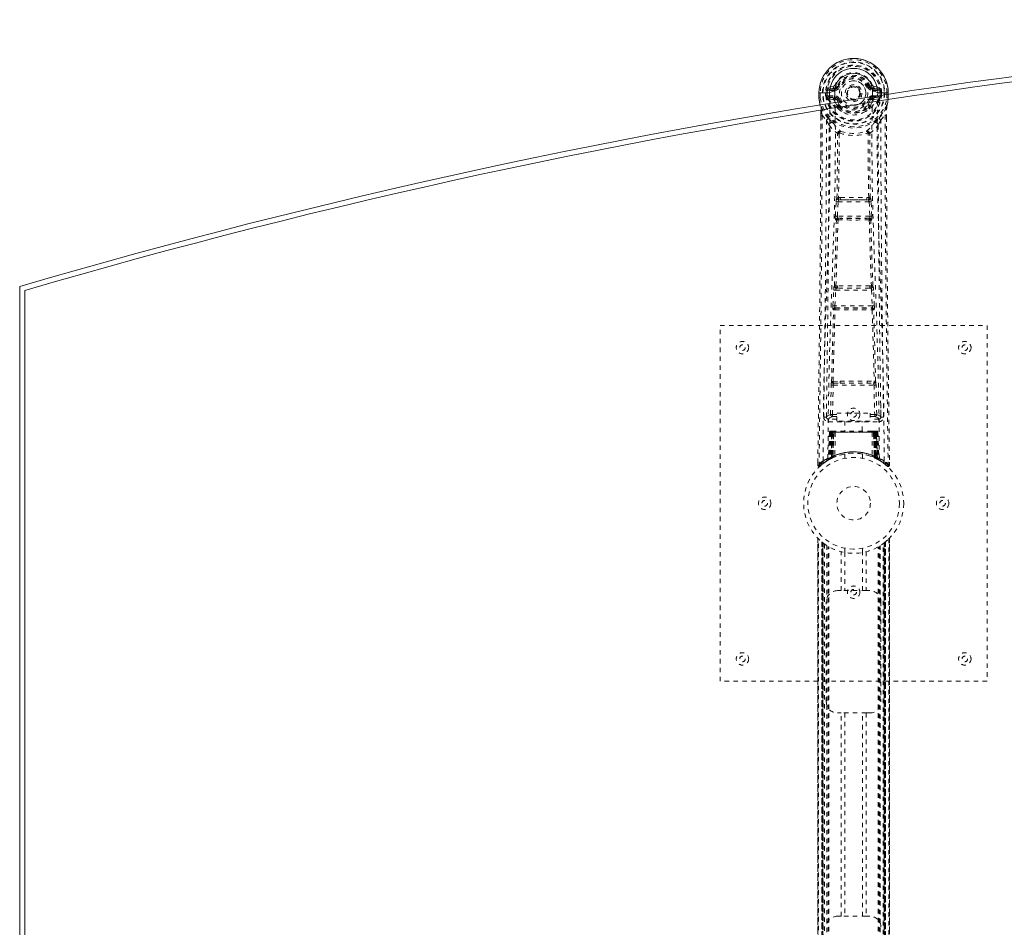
# Model space of a CAD drawing. Header units: inches. Extents: x 1.9 to 85.4, y 23 to 58.7.
# Tile 2 of 4: x 1.9 to 24.1, y 38.3 to 58.7. Entities that reach past the tile are written whole.
import ezdxf

# ---------------------------------------------------------------- set-up
doc = ezdxf.new("R2010")
doc.units = ezdxf.units.IN
doc.header["$MEASUREMENT"] = 0
doc.linetypes.add('SLD-Dashed', pattern=[0.075, 0.05, -0.025])
doc.linetypes.add('SLD-Solid', pattern=[0])

msp = doc.modelspace()

# ---------------------------------------------------------------- linework, layer by layer
at = {"color": 7, "linetype": 'SLD-Dashed', "lineweight": 0}
for p, q in [((20.229, 57.203), (20.11, 57.18)), ((20.14, 57.144), (20.257, 57.164)), ((20.14, 57.144), (20.14, 57.114)), ((20.257, 57.144), (20.14, 57.144)), ((20.257, 57.164), (20.257, 57.144)), ((20.257, 57.114), (20.257, 57.144)), ((20.317, 57.208), (20.262, 57.23)), ((20.317, 57.208), (20.339, 57.198)), ((21.032, 57.198), (21.054, 57.208)), ((21.054, 57.208), (21.058, 57.2)), ((21.114, 57.164), (21.231, 57.144)), ((21.114, 57.164), (21.114, 57.144)), ((21.231, 57.144), (21.114, 57.144)), ((21.114, 57.114), (21.114, 57.144)), ((21.261, 57.18), (21.142, 57.203)), ((21.231, 57.114), (21.231, 57.144)), ((19.907, 57.063), (19.907, 57.062)), ((19.936, 57.06), (19.936, 56.946)), ((20.057, 56.989), (20.057, 57.059)), ((20.057, 56.989), (20.087, 56.99)), ((20.057, 56.989), (20.057, 56.989)), ((20.092, 57.06), (20.087, 57.059)), ((20.087, 57.059), (20.087, 56.99)), ((20.087, 56.989), (20.092, 56.971)), ((20.092, 56.981), (20.092, 57.06)), ((20.092, 56.971), (20.092, 56.981)), ((20.099, 56.944), (20.102, 56.94)), ((20.102, 56.94), (20.103, 56.939)), ((20.102, 56.939), (20.103, 56.939)), ((20.113, 56.928), (20.103, 56.939)), ((20.113, 56.928), (20.228, 56.907)), ((20.127, 56.992), (20.127, 56.962)), ((20.127, 56.992), (20.257, 56.992)), ((20.257, 56.937), (20.127, 56.962)), ((20.127, 56.962), (20.257, 56.962)), ((20.257, 57.114), (20.14, 57.114)), ((20.257, 56.992), (20.257, 56.962)), ((20.257, 56.937), (20.257, 56.962)), ((20.339, 56.907), (20.312, 56.896)), ((21.059, 56.896), (21.032, 56.907)), ((21.231, 57.114), (21.114, 57.114)), ((21.114, 56.992), (21.114, 56.962)), ((21.114, 56.992), (21.244, 56.992)), ((21.244, 56.962), (21.114, 56.937)), ((21.114, 56.937), (21.114, 56.962)), ((21.114, 56.962), (21.244, 56.962)), ((21.144, 56.907), (21.258, 56.928)), ((21.244, 56.962), (21.244, 56.992)), ((21.269, 56.94), (21.258, 56.928)), ((21.258, 56.928), (21.258, 56.928)), ((21.258, 56.928), (21.258, 56.928)), ((21.269, 56.94), (21.273, 56.944)), ((21.279, 57.06), (21.284, 57.059)), ((21.279, 56.981), (21.279, 57.06)), ((21.284, 56.989), (21.279, 56.971)), ((21.279, 56.971), (21.279, 56.981)), ((21.285, 56.99), (21.284, 57.059)), ((21.314, 57.06), (21.314, 56.989)), ((21.314, 57.06), (21.314, 57.06)), ((21.314, 56.989), (21.314, 56.989)), ((21.436, 56.946), (21.436, 57.06)), ((21.464, 56.946), (21.464, 57.063)), ((21.465, 57.029), (21.465, 56.946)), ((21.465, 56.942), (21.465, 56.946)), ((19.932, 56.781), (19.937, 56.761)), ((20.317, 56.746), (20.317, 56.765)), ((20.337, 56.7), (20.325, 56.718)), ((20.341, 56.77), (20.341, 56.752)), ((21.03, 56.752), (21.031, 56.77)), ((21.054, 56.746), (21.054, 56.765)), ((19.948, 56.561), (19.945, 55.637)), ((19.949, 55.637), (19.95, 56.561)), ((19.978, 56.56), (20.074, 56.444)), ((21.297, 56.444), (21.393, 56.56)), ((21.422, 56.507), (21.422, 56.561)), ((21.423, 56.561), (21.423, 56.508)), ((20.358, 56.142), (20.358, 56.142)), ((21.013, 56.142), (21.013, 56.142)), ((20.386, 54.702), (20.346, 54.702)), ((21.025, 54.702), (20.985, 54.702)), ((20.275, 54.289), (20.292, 54.606)), ((20.32, 54.286), (20.336, 54.604)), ((20.336, 54.604), (21.035, 54.604)), ((20.355, 54.648), (20.394, 54.649)), ((20.977, 54.649), (20.394, 54.649)), ((20.977, 54.649), (21.016, 54.648)), ((21.035, 54.604), (21.051, 54.286)), ((21.096, 54.289), (21.079, 54.606)), ((21.051, 54.286), (20.32, 54.286)), ((20.343, 54.237), (20.329, 54.242)), ((20.329, 54.242), (21.042, 54.242)), ((21.042, 54.242), (21.028, 54.237)), ((20.299, 54.194), (20.285, 54.199)), ((21.072, 54.194), (21.087, 54.199)), ((20.32, 52.718), (20.287, 52.717)), ((21.084, 52.717), (21.052, 52.718)), ((20.22, 52.271), (20.238, 52.624)), ((20.265, 52.269), (20.282, 52.621)), ((20.282, 52.621), (21.089, 52.621)), ((20.329, 52.666), (20.297, 52.666)), ((21.042, 52.666), (20.329, 52.666)), ((21.042, 52.666), (21.074, 52.666)), ((21.089, 52.621), (21.106, 52.269)), ((21.151, 52.271), (21.134, 52.624)), ((21.106, 52.269), (20.265, 52.269)), ((20.227, 52.181), (20.235, 52.178)), ((20.279, 52.22), (20.271, 52.224)), ((20.271, 52.224), (21.1, 52.224)), ((21.1, 52.224), (21.092, 52.22)), ((21.136, 52.178), (21.144, 52.181)), ((17.686, 51.829), (23.686, 51.829)), ((17.686, 43.829), (17.686, 51.829)), ((23.686, 51.829), (23.686, 43.829)), ((20.167, 49.826), (20.182, 50.487)), ((20.212, 49.825), (20.227, 50.486)), ((20.224, 50.571), (20.381, 50.578)), ((20.227, 50.486), (21.144, 50.486)), ((20.235, 50.527), (20.388, 50.529)), ((20.388, 50.529), (20.983, 50.529)), ((20.983, 50.529), (21.136, 50.527)), ((20.99, 50.578), (21.147, 50.571)), ((21.144, 50.486), (21.16, 49.825)), ((21.204, 49.826), (21.189, 50.487)), ((20.077, 50.058), (20.073, 49.771)), ((21.298, 49.771), (21.295, 50.059)), ((20.212, 49.78), (20.212, 49.825)), ((20.212, 49.825), (20.306, 49.825)), ((20.306, 49.856), (21.056, 49.856)), ((20.306, 49.676), (20.306, 49.856)), ((21.056, 49.856), (21.056, 49.676)), ((21.056, 49.825), (21.16, 49.825)), ((21.16, 49.78), (21.16, 49.825)), ((20.073, 49.769), (20.074, 49.761)), ((20.118, 49.723), (20.118, 49.663)), ((20.306, 49.723), (20.118, 49.723)), ((20.118, 49.663), (21.253, 49.663)), ((20.212, 49.78), (20.306, 49.78)), ((21.056, 49.676), (20.306, 49.676)), ((20.491, 49.676), (20.491, 49.454)), ((20.881, 49.454), (20.881, 49.676)), ((21.056, 49.78), (21.16, 49.78)), ((21.253, 49.723), (21.056, 49.723)), ((21.253, 49.663), (21.253, 49.723)), ((21.297, 49.761), (21.298, 49.769)), ((20.14, 49.425), (20.119, 48.819)), ((20.153, 49.425), (20.132, 48.827)), ((20.153, 49.425), (20.14, 49.425)), ((20.174, 49.428), (20.151, 48.835)), ((20.171, 49.425), (20.151, 48.838)), ((20.239, 49.425), (20.171, 49.425)), ((20.179, 49.425), (20.178, 48.868)), ((20.187, 49.454), (20.179, 49.454)), ((20.186, 49.425), (20.179, 49.425)), ((20.193, 49.454), (20.183, 49.454)), ((20.186, 49.425), (21.185, 49.425)), ((20.186, 48.871), (20.186, 49.425)), ((20.192, 48.874), (20.192, 49.425)), ((20.192, 49.425), (20.199, 49.425)), ((20.199, 49.454), (20.193, 49.454)), ((20.199, 49.425), (20.199, 48.878)), ((21.172, 49.425), (20.199, 49.425)), ((20.255, 49.454), (20.201, 49.454)), ((20.211, 49.425), (20.21, 48.883)), ((20.217, 49.454), (20.211, 49.454)), ((20.217, 49.425), (20.211, 49.425)), ((20.217, 49.454), (20.255, 49.454)), ((20.217, 49.425), (21.154, 49.425)), ((20.217, 48.886), (20.217, 49.425)), ((20.219, 48.873), (20.239, 49.425)), ((20.239, 49.425), (20.22, 48.874)), ((20.27, 49.425), (20.239, 49.425)), ((20.239, 49.425), (20.239, 49.425)), ((20.27, 49.425), (20.265, 48.903)), ((20.277, 49.454), (20.269, 49.454)), ((21.102, 49.425), (20.27, 49.425)), ((21.094, 49.454), (20.277, 49.454)), ((21.102, 49.454), (21.094, 49.454)), ((21.102, 49.425), (21.106, 48.903)), ((21.132, 49.425), (21.102, 49.425)), ((21.17, 49.454), (21.116, 49.454)), ((21.116, 49.454), (21.154, 49.454)), ((21.151, 48.874), (21.132, 49.425)), ((21.132, 49.425), (21.133, 49.425)), ((21.133, 49.425), (21.152, 48.873)), ((21.2, 49.425), (21.133, 49.425)), ((21.16, 49.454), (21.154, 49.454)), ((21.16, 49.425), (21.154, 49.425)), ((21.154, 49.425), (21.154, 48.886)), ((21.161, 48.883), (21.16, 49.425)), ((21.178, 49.454), (21.172, 49.454)), ((21.172, 48.878), (21.172, 49.425)), ((21.172, 49.425), (21.179, 49.425)), ((21.188, 49.454), (21.178, 49.454)), ((21.179, 49.425), (21.179, 48.874)), ((21.192, 49.454), (21.185, 49.454)), ((21.192, 49.425), (21.185, 49.425)), ((21.185, 49.425), (21.185, 48.871)), ((21.193, 48.868), (21.192, 49.425)), ((21.22, 48.835), (21.197, 49.428)), ((21.2, 49.425), (21.22, 48.838)), ((21.218, 49.425), (21.239, 48.827)), ((21.231, 49.425), (21.218, 49.425)), ((21.231, 49.425), (21.253, 48.819)), ((20.486, 48.936), (20.486, 48.84)), ((20.886, 48.84), (20.886, 48.936)), ((19.88, 48.754), (19.879, 48.688)), ((19.88, 48.754), (19.879, 48.687)), ((19.881, 48.751), (19.881, 48.687)), ((20.104, 48.795), (20.117, 48.803)), ((20.119, 48.819), (20.132, 48.827)), ((20.136, 48.813), (20.202, 48.847)), ((20.151, 48.838), (20.219, 48.873)), ((20.178, 48.868), (20.186, 48.871)), ((20.191, 48.842), (20.178, 48.868)), ((20.191, 48.842), (20.182, 48.838)), ((20.198, 48.845), (20.186, 48.871)), ((20.198, 48.845), (20.191, 48.842)), ((20.199, 48.878), (20.192, 48.874)), ((20.204, 48.848), (20.192, 48.874)), ((20.196, 48.844), (20.204, 48.848)), ((20.211, 48.851), (20.199, 48.878)), ((20.202, 48.847), (20.203, 48.848)), ((20.203, 48.848), (20.211, 48.851)), ((20.21, 48.883), (20.217, 48.886)), ((20.222, 48.857), (20.21, 48.883)), ((20.229, 48.859), (20.217, 48.886)), ((20.22, 48.874), (20.219, 48.873)), ((20.229, 48.859), (20.222, 48.857)), ((21.154, 48.886), (21.143, 48.859)), ((21.149, 48.857), (21.143, 48.859)), ((21.161, 48.883), (21.149, 48.857)), ((21.152, 48.873), (21.151, 48.874)), ((21.152, 48.873), (21.22, 48.838)), ((21.154, 48.886), (21.161, 48.883)), ((21.172, 48.878), (21.16, 48.851)), ((21.179, 48.874), (21.167, 48.848)), ((21.168, 48.848), (21.169, 48.847)), ((21.169, 48.847), (21.184, 48.84)), ((21.179, 48.874), (21.172, 48.878)), ((21.185, 48.871), (21.173, 48.845)), ((21.18, 48.842), (21.173, 48.845)), ((21.193, 48.868), (21.18, 48.842)), ((21.207, 48.828), (21.18, 48.842)), ((21.185, 48.871), (21.193, 48.868)), ((21.188, 48.837), (21.236, 48.813)), ((21.239, 48.827), (21.253, 48.819)), ((21.248, 48.807), (21.261, 48.799)), ((21.254, 48.803), (21.267, 48.795)), ((21.492, 48.688), (21.491, 48.755)), ((19.879, 48.687), (19.909, 48.687)), ((19.928, 48.666), (19.97, 48.7)), ((21.401, 48.7), (21.443, 48.666)), ((21.462, 48.687), (21.442, 48.665)), ((19.88, 47.042), (19.88, 34.615)), ((19.881, 47.044), (19.881, 34.613)), ((19.881, 34.614), (19.881, 47.043)), ((19.893, 34.627), (19.893, 47.031)), ((19.971, 34.697), (19.971, 46.96)), ((19.971, 46.96), (19.971, 34.697)), ((19.975, 46.956), (19.975, 34.701)), ((19.975, 46.956), (19.982, 46.95)), ((19.979, 34.704), (19.979, 46.953)), ((19.979, 46.953), (19.979, 34.704)), ((19.985, 46.949), (19.985, 34.709)), ((19.992, 46.943), (19.995, 46.94)), ((19.994, 34.716), (19.994, 46.941)), ((19.995, 34.717), (19.995, 46.94)), ((19.997, 46.939), (19.997, 34.718)), ((19.999, 46.937), (19.999, 34.72)), ((21.372, 34.72), (21.372, 46.937)), ((21.374, 34.718), (21.374, 46.939)), ((21.376, 46.94), (21.378, 46.942)), ((21.376, 46.94), (21.376, 34.717)), ((21.38, 46.944), (21.38, 34.714)), ((21.396, 46.956), (21.39, 46.951)), ((21.392, 46.953), (21.392, 34.704)), ((21.392, 34.704), (21.392, 46.953)), ((21.395, 34.702), (21.395, 46.955)), ((21.401, 46.96), (21.396, 46.956)), ((21.396, 34.701), (21.396, 46.956)), ((21.401, 46.96), (21.401, 34.697)), ((21.401, 34.697), (21.401, 46.96)), ((21.479, 47.031), (21.479, 34.627)), ((21.491, 34.613), (21.491, 47.044)), ((21.491, 47.043), (21.491, 34.614)), ((21.491, 34.615), (21.491, 47.042)), ((20.03, 46.915), (20.03, 34.743)), ((20.087, 34.781), (20.087, 46.876)), ((20.113, 34.797), (20.113, 46.86)), ((20.13, 34.807), (20.13, 46.85)), ((20.404, 45.864), (20.404, 46.739)), ((20.486, 46.818), (20.486, 46.721)), ((20.488, 46.721), (20.488, 45.864)), ((20.883, 45.864), (20.883, 46.721)), ((20.886, 46.721), (20.886, 46.818)), ((20.967, 46.739), (20.967, 45.864)), ((21.241, 34.807), (21.241, 46.85)), ((21.259, 34.797), (21.259, 46.86)), ((21.284, 34.781), (21.284, 46.876)), ((21.35, 34.737), (21.35, 46.921)), ((20.321, 45.864), (20.404, 45.864)), ((20.967, 45.864), (20.404, 45.864)), ((20.967, 45.864), (21.051, 45.864)), ((20.071, 43.364), (20.071, 45.614)), ((21.301, 45.614), (21.301, 43.364)), ((23.686, 43.829), (17.686, 43.829)), ((20.404, 43.114), (20.321, 43.114)), ((20.404, 38.544), (20.404, 43.114)), ((20.967, 43.114), (20.404, 43.114)), ((20.488, 43.114), (20.488, 38.544)), ((20.883, 38.544), (20.883, 43.114)), ((20.967, 43.114), (20.967, 38.544)), ((21.051, 43.114), (20.967, 43.114)), ((20.321, 38.544), (20.404, 38.544)), ((20.967, 38.544), (20.404, 38.544)), ((20.967, 38.544), (21.051, 38.544))]:
    msp.add_line(p, q, dxfattribs=at)
at = {"color": 7, "linetype": 'SLD-Solid', "lineweight": 15}
for p, q in [((19.906, 57.062), (19.906, 56.946)), ((19.91, 57.062), (19.906, 57.062)), ((19.906, 56.946), (19.906, 56.942)), ((19.907, 57.062), (19.907, 56.946)), ((19.963, 57.062), (19.91, 57.062)), ((19.986, 57.062), (19.963, 57.062)), ((20.144, 57.062), (19.986, 57.062)), ((20.148, 56.816), (20.145, 57.062)), ((20.262, 57.097), (20.262, 57.099)), ((20.266, 56.835), (20.262, 57.096)), ((21.107, 56.971), (21.109, 57.096)), ((21.109, 57.099), (21.109, 57.097)), ((21.226, 56.99), (21.227, 57.062)), ((21.385, 57.062), (21.227, 57.062)), ((21.408, 57.062), (21.385, 57.062)), ((21.461, 57.062), (21.408, 57.062)), ((21.465, 57.062), (21.461, 57.062)), ((21.465, 57.062), (21.465, 57.029)), ((1.936, 28.954), (1.936, 52.704)), ((2.054, 29.042), (2.054, 52.615)), ((2.054, 52.615), (2.054, 29.042))]:
    msp.add_line(p, q, dxfattribs=at)
at = {"color": 7, "linetype": 'SLD-Solid', "lineweight": 15, "flags": 128}
for points in [[(20.262, 57.099), (20.268, 57.176), (20.291, 57.25), (20.33, 57.319), (20.384, 57.379), (20.449, 57.428), (20.523, 57.464), (20.603, 57.486), (20.686, 57.493), (20.768, 57.486), (20.848, 57.464), (20.922, 57.428), (20.987, 57.379), (21.041, 57.319), (21.08, 57.25), (21.103, 57.176), (21.109, 57.099)], [(19.906, 56.946), (19.919, 56.849), (19.935, 56.772)], [(19.906, 56.942), (19.918, 56.852), (19.932, 56.781)], [(21.464, 57.062), (21.464, 57.062), (21.466, 57.062), (21.465, 57.062)]]:
    msp.add_lwpolyline(points, dxfattribs=at)
at = {"color": 7, "linetype": 'SLD-Dashed', "lineweight": 0, "flags": 128}
for points in [[(20.14, 57.114), (20.117, 57.118), (20.097, 57.131)], [(20.257, 57.164), (20.294, 57.178), (20.307, 57.192)], [(20.307, 57.192), (20.313, 57.199), (20.317, 57.208)], [(20.367, 57.187), (20.361, 57.189), (20.356, 57.191), (20.351, 57.193), (20.347, 57.195), (20.344, 57.196), (20.341, 57.197), (20.34, 57.198), (20.339, 57.198)], [(21.005, 57.187), (21.01, 57.189), (21.015, 57.191), (21.02, 57.193), (21.024, 57.195), (21.027, 57.196), (21.03, 57.197), (21.032, 57.198), (21.032, 57.198)], [(21.274, 57.131), (21.254, 57.118), (21.231, 57.114)], [(19.906, 57.062), (19.906, 57.062), (19.907, 57.062), (19.907, 57.062)], [(19.906, 56.942), (19.907, 56.942), (19.909, 56.942), (19.912, 56.943), (19.916, 56.943), (19.92, 56.944), (19.925, 56.944), (19.93, 56.945), (19.936, 56.946)], [(19.907, 56.946), (19.907, 56.946), (19.906, 56.946), (19.906, 56.946)], [(19.936, 56.946), (19.929, 56.946), (19.923, 56.946), (19.918, 56.946), (19.913, 56.946), (19.909, 56.946), (19.907, 56.946)], [(20.087, 56.989), (20.087, 56.99), (20.087, 56.99)], [(20.092, 56.981), (20.109, 56.989), (20.127, 56.992)], [(20.255, 56.885), (20.241, 56.902), (20.228, 56.907)], [(20.312, 56.896), (20.339, 56.832), (20.369, 56.783)], [(20.367, 56.919), (20.361, 56.916), (20.356, 56.914), (20.351, 56.912), (20.347, 56.911), (20.344, 56.909), (20.341, 56.908), (20.34, 56.907), (20.339, 56.907)], [(21.002, 56.783), (21.032, 56.832), (21.059, 56.896)], [(21.005, 56.919), (21.01, 56.916), (21.015, 56.914), (21.02, 56.912), (21.024, 56.911), (21.027, 56.909), (21.03, 56.908), (21.032, 56.907), (21.032, 56.907)], [(21.264, 48.836), (21.256, 49.881), (21.234, 50.924), (21.203, 51.964), (21.165, 53), (21.129, 54.031), (21.103, 55.058), (21.095, 56.08), (21.107, 56.971)], [(21.116, 56.885), (21.13, 56.902), (21.144, 56.907)], [(21.373, 48.781), (21.366, 49.828), (21.347, 50.873), (21.317, 51.915), (21.282, 52.953), (21.248, 53.987), (21.223, 55.017), (21.214, 56.042), (21.226, 56.99)], [(21.244, 56.992), (21.263, 56.989), (21.279, 56.981)], [(21.284, 57.059), (21.288, 57.06), (21.295, 57.06), (21.304, 57.06), (21.314, 57.06)], [(21.285, 56.99), (21.284, 56.99), (21.284, 56.989)], [(21.314, 56.989), (21.304, 56.989), (21.295, 56.99), (21.288, 56.99), (21.285, 56.99)], [(21.435, 56.761), (21.452, 56.841), (21.465, 56.942)], [(21.465, 56.946), (21.452, 56.849), (21.436, 56.772)], [(21.465, 56.942), (21.464, 56.942), (21.462, 56.942), (21.459, 56.943), (21.456, 56.943), (21.451, 56.944), (21.446, 56.944), (21.441, 56.945), (21.436, 56.946)], [(21.464, 56.946), (21.462, 56.946), (21.458, 56.946), (21.454, 56.946), (21.448, 56.946), (21.442, 56.946), (21.436, 56.946)], [(21.465, 56.946), (21.466, 56.946), (21.464, 56.946), (21.464, 56.946)], [(19.935, 56.772), (19.935, 56.767), (19.937, 56.761)], [(20.116, 56.483), (20.016, 56.607), (19.937, 56.761)], [(19.998, 48.781), (20.005, 49.828), (20.025, 50.873), (20.054, 51.915), (20.089, 52.953), (20.123, 53.987), (20.149, 55.017), (20.157, 56.042), (20.148, 56.816)], [(20.107, 48.836), (20.116, 49.881), (20.137, 50.924), (20.169, 51.964), (20.206, 52.999), (20.242, 54.03), (20.269, 55.057), (20.277, 56.079), (20.266, 56.835)], [(20.317, 56.765), (20.285, 56.817), (20.255, 56.885)], [(20.337, 56.7), (20.411, 56.642), (20.468, 56.613)], [(20.903, 56.613), (20.96, 56.642), (21.035, 56.7)], [(21.054, 56.765), (21.087, 56.817), (21.116, 56.885)], [(21.255, 56.483), (21.356, 56.607), (21.435, 56.761)], [(21.435, 56.761), (21.436, 56.767), (21.436, 56.772)], [(19.978, 56.56), (19.976, 55.094), (19.967, 53.622), (19.953, 52.175), (19.95, 51.954), (19.948, 51.724), (19.945, 51.521), (19.943, 51.322), (19.94, 51.107), (19.938, 50.957), (19.936, 50.8), (19.934, 50.643), (19.933, 50.526), (19.931, 50.386), (19.929, 50.224), (19.924, 49.891), (19.922, 49.687), (19.919, 49.432), (19.915, 49.171), (19.912, 48.922), (19.909, 48.687)], [(19.948, 56.561), (19.948, 56.561), (19.949, 56.561), (19.95, 56.561)], [(21.393, 56.56), (21.395, 55.096), (21.404, 53.622), (21.418, 52.175), (21.421, 51.928), (21.424, 51.669), (21.427, 51.454), (21.43, 51.225), (21.433, 50.975), (21.436, 50.704), (21.439, 50.486), (21.442, 50.223), (21.447, 49.899), (21.449, 49.689), (21.453, 49.431), (21.456, 49.169), (21.459, 48.921), (21.462, 48.687)], [(21.421, 56.561), (21.422, 56.561), (21.423, 56.561), (21.423, 56.561)], [(21.423, 56.508), (21.431, 53.938), (21.459, 51.313), (21.492, 48.687)], [(20.074, 56.444), (20.074, 55.924), (20.072, 55.391), (20.069, 54.845), (20.066, 54.331), (20.062, 53.801), (20.056, 53.249), (20.051, 52.76), (20.048, 52.503), (20.045, 52.23), (20.041, 51.941), (20.037, 51.637), (20.034, 51.362), (20.031, 51.121), (20.028, 50.93), (20.025, 50.715), (20.022, 50.474), (20.019, 50.249), (20.017, 50.056), (20.015, 49.896), (20.013, 49.769)], [(20.133, 56.331), (20.22, 56.231), (20.32, 56.143)], [(20.212, 56.395), (20.221, 56.386), (20.226, 56.38)], [(21.051, 56.143), (21.152, 56.231), (21.238, 56.331)], [(21.145, 56.38), (21.15, 56.386), (21.16, 56.395)], [(21.358, 49.769), (21.357, 49.905), (21.354, 50.077), (21.352, 50.286), (21.348, 50.531), (21.345, 50.78), (21.342, 50.999), (21.34, 51.153), (21.338, 51.291), (21.337, 51.412), (21.335, 51.568), (21.333, 51.731), (21.331, 51.887), (21.321, 52.7), (21.312, 53.518), (21.304, 54.491), (21.299, 55.481), (21.297, 56.444)], [(20.311, 54.695), (20.321, 55.416), (20.322, 56.134)], [(20.368, 56.153), (20.363, 56.162), (20.356, 56.168), (20.348, 56.171), (20.34, 56.171), (20.333, 56.168), (20.327, 56.162), (20.322, 56.153), (20.32, 56.143)], [(20.358, 56.142), (20.357, 55.423), (20.346, 54.702)], [(21.051, 56.143), (21.049, 56.153), (21.045, 56.162), (21.038, 56.168), (21.031, 56.171), (21.023, 56.171), (21.015, 56.168), (21.008, 56.162), (21.003, 56.153)], [(21.025, 54.702), (21.014, 55.423), (21.013, 56.142)], [(21.061, 54.695), (21.05, 55.416), (21.049, 56.134)], [(19.945, 55.637), (19.94, 53.938), (19.913, 51.313), (19.88, 48.754)], [(20.386, 54.702), (20.686, 54.704), (20.985, 54.702)], [(20.292, 54.606), (20.297, 54.606), (20.307, 54.605), (20.321, 54.605), (20.336, 54.604)], [(20.355, 54.648), (20.354, 54.648), (20.352, 54.647), (20.349, 54.644), (20.343, 54.634), (20.339, 54.62), (20.336, 54.604)], [(20.394, 54.649), (20.686, 54.65), (20.977, 54.649)], [(21.035, 54.604), (21.05, 54.605), (21.064, 54.605), (21.074, 54.606), (21.079, 54.606)], [(20.275, 54.289), (20.28, 54.288), (20.291, 54.288), (20.305, 54.287), (20.32, 54.286)], [(20.329, 54.242), (20.324, 54.245), (20.321, 54.255), (20.32, 54.262), (20.319, 54.27), (20.319, 54.278), (20.32, 54.286)], [(21.051, 54.286), (21.052, 54.278), (21.052, 54.27), (21.052, 54.262), (21.051, 54.255), (21.047, 54.245), (21.042, 54.242)], [(21.051, 54.286), (21.066, 54.287), (21.08, 54.288), (21.091, 54.288), (21.096, 54.289)], [(20.253, 52.713), (20.277, 53.455), (20.299, 54.194)], [(20.287, 52.717), (20.312, 53.46), (20.335, 54.2)], [(21.037, 54.2), (21.059, 53.46), (21.084, 52.717)], [(21.119, 52.713), (21.094, 53.455), (21.072, 54.194)], [(20.238, 52.624), (20.24, 52.656), (20.24, 52.658)], [(20.238, 52.624), (20.242, 52.623), (20.252, 52.623), (20.267, 52.622), (20.282, 52.621)], [(21.089, 52.621), (21.104, 52.622), (21.119, 52.623), (21.129, 52.623), (21.134, 52.624)], [(21.134, 52.624), (21.131, 52.656), (21.131, 52.658)], [(20.22, 52.271), (20.225, 52.271), (20.235, 52.27), (20.25, 52.27), (20.265, 52.269)], [(21.106, 52.269), (21.121, 52.27), (21.136, 52.27), (21.146, 52.271), (21.151, 52.271)], [(20.191, 50.569), (20.211, 51.375), (20.235, 52.178)], [(20.224, 50.571), (20.244, 51.377), (20.269, 52.181)], [(21.102, 52.181), (21.127, 51.377), (21.147, 50.571)], [(21.18, 50.569), (21.161, 51.375), (21.136, 52.178)], [(20.182, 50.487), (20.187, 50.487), (20.197, 50.487), (20.212, 50.486), (20.227, 50.486)], [(20.381, 50.578), (20.686, 50.578), (20.99, 50.578)], [(20.388, 50.529), (20.686, 50.529), (20.983, 50.529)], [(21.144, 50.486), (21.159, 50.486), (21.174, 50.487), (21.184, 50.487), (21.189, 50.487)], [(20.167, 49.826), (20.097, 49.797), (20.073, 49.769)], [(20.167, 49.826), (20.172, 49.826), (20.182, 49.826), (20.196, 49.825), (20.212, 49.825)], [(21.16, 49.825), (21.176, 49.825), (21.19, 49.826), (21.2, 49.826), (21.204, 49.826)], [(21.298, 49.769), (21.274, 49.797), (21.204, 49.826)], [(20.118, 49.723), (20.142, 49.752), (20.212, 49.78)], [(21.16, 49.78), (21.229, 49.752), (21.253, 49.723)], [(20.14, 49.425), (20.143, 49.425), (20.151, 49.425), (20.164, 49.425), (20.179, 49.425)], [(20.192, 49.425), (20.178, 49.425), (20.165, 49.425), (20.157, 49.425), (20.153, 49.425)], [(20.171, 49.425), (20.172, 49.425), (20.174, 49.425), (20.177, 49.425), (20.182, 49.425), (20.188, 49.425), (20.195, 49.425), (20.203, 49.425), (20.211, 49.425)], [(21.16, 49.425), (21.169, 49.425), (21.176, 49.425), (21.183, 49.425), (21.189, 49.425), (21.194, 49.425), (21.198, 49.425), (21.2, 49.425), (21.2, 49.425)], [(21.17, 49.454), (21.17, 49.454), (21.168, 49.454)], [(21.218, 49.425), (21.215, 49.425), (21.206, 49.425), (21.194, 49.425), (21.179, 49.425)], [(21.192, 49.425), (21.208, 49.425), (21.22, 49.425), (21.229, 49.425), (21.231, 49.425)], [(21.2, 49.424), (21.199, 49.431), (21.198, 49.433)], [(20.046, 48.756), (20.095, 48.789), (20.14, 48.814)], [(21.222, 48.83), (21.221, 48.836), (21.221, 48.838)], [(21.237, 48.812), (21.276, 48.789), (21.325, 48.757)], [(21.259, 48.802), (21.252, 48.813), (21.248, 48.827)], [(19.882, 48.688), (19.884, 48.68), (19.887, 48.672), (19.892, 48.666), (19.899, 48.661), (19.906, 48.658), (19.913, 48.657), (19.921, 48.659), (19.927, 48.663)], [(19.929, 48.665), (19.962, 48.693), (19.97, 48.7)], [(21.444, 48.667), (21.451, 48.663), (21.459, 48.661), (21.467, 48.66), (21.475, 48.662), (21.482, 48.665), (21.487, 48.671), (21.491, 48.677), (21.492, 48.685)], [(21.492, 48.687), (21.492, 48.688), (21.49, 48.688), (21.483, 48.687), (21.474, 48.687), (21.468, 48.687), (21.462, 48.687)], [(21.39, 46.952), (21.394, 46.954), (21.396, 46.956), (21.396, 46.956)]]:
    msp.add_lwpolyline(points, dxfattribs=at)
at = {"color": 7, "linetype": 'SLD-Dashed', "lineweight": 0}
for centre, radius in [((20.686, 57.053), 0.7), ((20.686, 57.053), 0.69), ((20.686, 57.053), 0.623), ((20.686, 57.053), 0.32), ((20.686, 57.053), 0.275), ((20.686, 57.053), 0.188), ((20.686, 57.053), 0.157), ((20.686, 57.053), 0.142), ((20.686, 57.053), 0.139), ((20.686, 57.053), 0.138), ((18.186, 51.329), 0.14), ((18.186, 51.329), 0.0625), ((23.186, 51.329), 0.14), ((23.186, 51.329), 0.0625), ((20.686, 49.829), 0.14), ((20.686, 49.829), 0.0625), ((20.686, 47.829), 1.125), ((20.686, 47.829), 1.03), ((20.686, 47.829), 0.376), ((18.686, 47.829), 0.14), ((18.686, 47.829), 0.0625), ((22.686, 47.829), 0.14), ((22.686, 47.829), 0.0625), ((20.686, 45.829), 0.14), ((20.686, 45.829), 0.0625), ((18.186, 44.329), 0.14), ((18.186, 44.329), 0.0625), ((23.186, 44.329), 0.14), ((23.186, 44.329), 0.0625)]:
    msp.add_circle(centre, radius, dxfattribs=at)
at = {"color": 7, "linetype": 'SLD-Solid', "lineweight": 15}
for centre, radius, start, end in [((43.686, -89.552), 148.255, 73.64374, 106.35626), ((43.686, -89.552), 148.137, 73.67794, 106.32206), ((43.686, -89.552), 148.137, 73.67794, 106.32206), ((20.686, 57.053), 0.78, 0, 179.3038), ((20.686, 57.053), 0.78, 0.7166, 179.2834), ((20.686, 57.068), 0.541, 359.3502, 180.6498), ((19.936, 56.946), 0.03, 180.0028, 185.051), ((20.264, 56.875), 0.221, 90.3095, 122.5189), ((21.103, 56.864), 0.233, 58.0396, 88.5922)]:
    msp.add_arc(centre, radius, start, end, dxfattribs=at)
at = {"color": 7, "linetype": 'SLD-Dashed', "lineweight": 0}
for centre, radius, start, end in [((20.686, 57.053), 0.75, 0.5684, 179.4316), ((20.686, 57.053), 0.629, 0.6527, 179.3473), ((20.686, 57.053), 0.599, 0.6527, 179.3473), ((20.686, 57.053), 0.459, 22.774, 157.226), ((20.686, 57.053), 0.4, 22.774, 157.226), ((20.686, 57.053), 0.376, 22.774, 157.226), ((20.686, 57.053), 0.346, 22.7737, 157.2263), ((20.686, 57.053), 0.593, 172.3909, 179.3289), ((20.302, 57.104), 0.206, 158.3448, 172.3389), ((20.139, 57.174), 0.0299, 167.8922, 271.9518), ((20.258, 57.194), 0.0301, 162.3556, 268.5713), ((20.22, 57.248), 0.0453, 281.2441, 337.5765), ((20.257, 57.233), 0.089, 270, 337.226), ((20.257, 57.233), 0.119, 270.0006, 337.225), ((20.686, 57.053), 0.275, 90.0002, 269.9998), ((20.686, 57.053), 0.275, 270.0001, 89.9999), ((21.114, 57.233), 0.119, 202.7747, 269.9997), ((21.114, 57.233), 0.089, 202.774, 270), ((21.652, 55.86), 1.474, 111.6202, 113.9272), ((21.12, 57.235), 0.0715, 209.6357, 265.2026), ((21.151, 57.248), 0.0454, 202.4888, 258.6906), ((21.114, 57.194), 0.0301, 271.4266, 17.6487), ((21.232, 57.174), 0.0299, 268.047, 12.109), ((21.07, 57.104), 0.206, 7.6618, 21.6565), ((20.686, 57.053), 0.593, 0.6711, 7.6091), ((20.686, 57.053), 0.787, 188.0937, 351.9063), ((19.954, 57.584), 0.524, 264.9411, 268.044), ((20.686, 57.053), 0.758, 188.0937, 351.9063), ((20.084, 58.108), 1.048, 268.5368, 270.1566), ((20.686, 57.053), 0.632, 185.8274, 354.1726), ((20.686, 57.053), 0.602, 186.0327, 353.9673), ((20.178, 56.978), 0.0865, 184.5774, 202.6775), ((20.126, 56.931), 0.0306, 89.0799, 154.5657), ((20.555, 57.149), 0.499, 204.89, 243.9922), ((20.494, 57.15), 0.441, 210.2265, 246.4275), ((20.257, 56.907), 0.0299, 91.0979, 178.7807), ((20.285, 56.879), 0.031, 31.5719, 169.9016), ((20.257, 56.873), 0.119, 22.7745, 89.9999), ((20.257, 56.873), 0.089, 22.774, 90), ((20.251, 56.872), 0.0649, 21.3176, 85.0783), ((20.686, 57.053), 0.376, 202.774, 337.226), ((20.686, 57.053), 0.346, 202.7739, 337.2261), ((21.114, 56.873), 0.119, 89.9997, 157.2258), ((21.114, 56.873), 0.089, 90, 157.226), ((20.821, 57.144), 0.492, 295.7074, 335.4806), ((20.877, 57.15), 0.441, 293.5935, 329.7438), ((21.12, 56.872), 0.0649, 94.9208, 158.6821), ((21.086, 56.879), 0.031, 10.1795, 148.3492), ((21.114, 56.907), 0.0299, 1.1693, 88.9522), ((21.245, 56.931), 0.0306, 25.4283, 90.924), ((21.164, 56.984), 0.116, 339.6218, 353.1185), ((21.421, 57.551), 0.491, 271.7197, 275.0305), ((18.762, 56.591), 1.187, 358.5706, 8.7912), ((16.464, 55.944), 3.568, 9.9429, 13.2522), ((20.347, 56.762), 0.0305, 44.5494, 174.2817), ((20.339, 56.725), 0.0459, 88.3018, 118.8646), ((20.34, 56.706), 0.0459, 88.2903, 118.8143), ((20.362, 56.743), 0.0448, 175.0785, 213.9448), ((20.376, 56.697), 0.0396, 127.1221, 174.8295), ((20.368, 56.748), 0.0347, 87.2679, 140.6014), ((20.686, 57.065), 0.453, 220.4514, 319.5486), ((20.374, 56.753), 0.033, 181.8835, 228.3738), ((20.686, 57.092), 0.494, 227.4887, 312.5113), ((20.686, 57.046), 0.411, 219.7066, 320.2934), ((21.024, 56.762), 0.0305, 5.72, 135.448), ((21.004, 56.748), 0.0347, 39.3952, 92.7336), ((20.997, 56.753), 0.033, 311.6184, 358.1175), ((20.995, 56.697), 0.0396, 5.1731, 52.877), ((21.032, 56.706), 0.046, 61.1898, 91.7056), ((21.032, 56.725), 0.0459, 61.1354, 91.6982), ((20.991, 56.745), 0.0626, 314.0983, 0.8648), ((24.907, 55.944), 3.568, 166.7473, 170.0569), ((22.61, 56.591), 1.187, 171.2117, 181.4271), ((19.973, 56.795), 0.236, 264.3838, 271.2875), ((20.408, 56.126), 0.461, 129.1774, 136.3322), ((21.667, 58.062), 2.213, 225.5085, 228.8668), ((20.686, 57.033), 0.473, 242.6132, 297.3871), ((19.704, 58.062), 2.213, 311.1323, 314.4917), ((20.964, 56.126), 0.461, 43.6614, 50.8272), ((21.398, 56.801), 0.241, 268.7506, 275.3781), ((-479.435, 57.65), 499.57, 359.09608, 359.84877), ((15.365, 53.905), 5.35, 26.9676, 28.3345), ((20.194, 56.329), 0.0608, 58.0032, 177.4277), ((20.958, 56.892), 0.893, 214.9883, 231.148), ((20.413, 56.892), 0.893, 308.853, 325.0107), ((21.177, 56.329), 0.0608, 2.5698, 122.0035), ((26.011, 53.902), 5.356, 151.6665, 153.0319), ((520.778, 57.649), 499.542, 180.1512, 180.90393), ((20.381, 56.138), 0.0608, 73.7738, 175.9563), ((20.309, 56.135), 0.0133, 356.8087, 33.924), ((20.355, 56.071), 0.0709, 87.2864, 117.2764), ((20.371, 56.141), 0.0128, 102.3396, 173.3592), ((20.44, 56.136), 0.0738, 124.9788, 166.7559), ((20.686, 57.066), 0.966, 250.8184, 289.1823), ((20.686, 56.99), 0.844, 250.0601, 289.9396), ((20.991, 56.138), 0.0608, 4.0443, 106.2256), ((20.931, 56.136), 0.0738, 13.2417, 55.0215), ((21, 56.141), 0.0128, 6.6419, 77.666), ((21.016, 56.071), 0.0708, 62.7105, 92.7195), ((21.062, 56.135), 0.0134, 146.0966, 183.2837), ((20.473, 54.615), 0.181, 153.5373, 182.7753), ((20.341, 54.628), 0.0735, 85.5069, 114.1547), ((20.356, 54.694), 0.0457, 178.2717, 268.1443), ((20.449, 54.691), 0.104, 173.8606, 204.032), ((20.486, 54.689), 0.101, 172.2371, 203.4688), ((20.885, 54.689), 0.101, 336.5258, 7.7658), ((20.922, 54.691), 0.104, 335.9709, 6.1389), ((21.015, 54.694), 0.0457, 271.854, 1.73), ((21.031, 54.629), 0.0729, 65.7398, 94.603), ((20.899, 54.615), 0.181, 357.2174, 26.4684), ((20.978, 54.606), 0.0575, 357.8215, 47.5901), ((20.436, 54.26), 0.163, 169.7777, 201.872), ((20.33, 54.196), 0.0451, 90.8601, 176.7747), ((21.042, 54.196), 0.0451, 3.2268, 89.1399), ((20.935, 54.26), 0.163, 338.1276, 10.22), ((20.344, 54.192), 0.0451, 90.8978, 176.6067), ((20.328, 54.126), 0.0749, 85.0913, 112.9507), ((20.392, 54.206), 0.0574, 147.5087, 185.9234), ((20.686, 91.573), 37.374, 269.4617, 270.5382), ((20.686, 86.832), 32.597, 269.3981, 270.6019), ((21.027, 54.192), 0.0451, 3.3941, 89.1014), ((20.979, 54.206), 0.0578, 354.2284, 32.3429), ((21.043, 54.125), 0.075, 67.0723, 94.8922), ((20.376, 52.656), 0.136, 155.3332, 179.247), ((20.28, 52.633), 0.0843, 84.8717, 108.7961), ((20.297, 52.711), 0.0448, 177.9401, 222.8991), ((20.374, 52.707), 0.087, 173.467, 208.3326), ((20.4, 52.705), 0.0814, 171.2496, 208.6868), ((20.686, 19.926), 32.793, 89.3606, 90.6392), ((20.971, 52.705), 0.0814, 331.3104, 8.7512), ((20.998, 52.707), 0.0867, 331.624, 6.5747), ((21.073, 52.712), 0.0456, 271.2535, 1.8249), ((21.092, 52.634), 0.0837, 71.1192, 95.2104), ((20.995, 52.656), 0.136, 0.7163, 24.7136), ((20.297, 52.709), 0.0425, 220.4668, 270.3966), ((20.35, 52.623), 0.068, 141.0985, 181.6399), ((20.686, 19.294), 33.374, 89.3874, 90.6126), ((21.021, 52.623), 0.068, 358.3616, 38.9046), ((20.427, 52.24), 0.209, 171.5864, 196.4906), ((20.319, 52.254), 0.0563, 164.2601, 211.7613), ((21.052, 52.254), 0.0563, 328.2407, 15.732), ((20.944, 52.24), 0.209, 343.5057, 8.4144), ((20.272, 52.179), 0.0451, 90.5946, 177.0804), ((20.28, 52.175), 0.0451, 90.6219, 177.0081), ((20.262, 52.091), 0.0908, 85.1461, 107.0248), ((20.323, 52.188), 0.0546, 143.5183, 186.9863), ((20.686, 88.816), 36.637, 269.3487, 270.6512), ((20.686, 85.032), 32.815, 269.2909, 270.7091), ((21.091, 52.175), 0.0451, 2.989, 89.3795), ((21.047, 52.188), 0.055, 353.1655, 36.33), ((21.099, 52.179), 0.0451, 2.9198, 89.4067), ((21.11, 52.091), 0.091, 73.0043, 94.8378), ((20.584, 50.487), 0.402, 168.1518, 179.9204), ((20.217, 50.432), 0.139, 86.8585, 100.6177), ((20.237, 50.573), 0.0456, 184.1735, 268.2442), ((20.335, 50.575), 0.111, 181.7831, 205.6567), ((20.332, 50.487), 0.105, 157.5348, 180.3646), ((20.469, 50.566), 0.0888, 172.3614, 204.3991), ((20.902, 50.566), 0.0888, 335.6041, 7.6382), ((21.038, 50.575), 0.109, 334.2118, 358.3456), ((21.135, 50.573), 0.0456, 271.7564, 355.8243), ((21.039, 50.487), 0.105, 359.6327, 22.4711), ((21.154, 50.431), 0.141, 79.4714, 93.0523), ((20.788, 50.487), 0.401, 0.0761, 11.8385), ((20.212, 49.825), 0.0451, 179.0355, 269.5714), ((21.159, 49.825), 0.0451, 270.4297, 0.9003), ((20.049, 51.366), 1.597, 268.7165, 270.8689), ((20.118, 49.768), 0.105, 179.2618, 269.9952), ((20.116, 49.765), 0.0423, 186.5704, 271.9603), ((21.253, 49.768), 0.105, 270.0055, 0.737), ((21.255, 49.765), 0.0423, 268.0363, 353.4331), ((21.323, 51.361), 1.593, 269.1291, 271.2877), ((20.17, 49.424), 0.03, 90.0042, 178.002), ((20.201, 49.381), 0.0741, 106.7311, 144.0597), ((20.183, 49.424), 0.03, 90.0255, 178.0389), ((20.197, 49.288), 0.164, 91.7118, 100.6218), ((20.201, 49.424), 0.03, 90.0612, 178.0706), ((20.206, 49.418), 0.0356, 82.0688, 170.2915), ((20.599, 49.432), 0.413, 176.965, 180.9826), ((20.778, 49.431), 0.585, 177.9615, 180.6047), ((20.627, 49.432), 0.428, 177.0731, 180.9489), ((20.656, 49.432), 0.446, 177.1811, 180.9058), ((20.659, 49.432), 0.443, 177.1736, 180.9226), ((20.269, 49.424), 0.0299, 90.1814, 178.207), ((20.268, 49.424), 0.0299, 90.184, 178.2045), ((20.306, 49.431), 0.0369, 141.8534, 189.668), ((21.067, 49.431), 0.0354, 349.275, 39.2036), ((21.102, 49.424), 0.0299, 1.7943, 89.8173), ((21.103, 49.424), 0.0299, 1.7943, 89.815), ((20.707, 49.432), 0.448, 359.0939, 2.8007), ((20.716, 49.432), 0.444, 359.0858, 2.8226), ((21.17, 49.424), 0.03, 1.9303, 89.9401), ((20.745, 49.432), 0.427, 359.048, 2.9347), ((20.59, 49.431), 0.589, 359.401, 2.0278), ((21.174, 49.286), 0.166, 79.597, 88.34), ((20.773, 49.432), 0.413, 359.0127, 3.035), ((21.188, 49.424), 0.03, 1.9678, 89.9722), ((21.171, 49.381), 0.0742, 35.9434, 73.2658), ((21.201, 49.424), 0.03, 1.9944, 89.9972), ((20.686, 47.828), 1.158, 47.8706, 132.1289), ((20.686, 47.797), 1.19, 60.8884, 119.1116), ((20.686, 47.829), 1.127, 60.4889, 119.5111), ((20.686, 47.83), 1.155, 64.3785, 115.6215), ((20.686, 47.83), 1.155, 65.0797, 114.9203), ((20.686, 47.83), 1.155, 66.0604, 113.9396), ((20.686, 47.865), 1.12, 67.9469, 112.0531), ((20.685, 47.787), 1.208, 124.6669, 131.8422), ((20.681, 47.835), 1.12, 124.628, 132.0876), ((20.673, 47.59), 1.369, 114.4303, 119.5503), ((20.028, 48.781), 0.03, 180.1681, 304.0702), ((20.686, 47.829), 1.128, 119.5111, 124.6477), ((20.089, 48.82), 0.03, 301.0443, 358.0237), ((20.148, 48.849), 0.0429, 196.9725, 245.8319), ((20.102, 48.828), 0.0299, 300.2735, 358.0985), ((20.675, 47.848), 1.106, 118.6379, 120.2597), ((20.667, 48.204), 0.824, 126.3723, 131.7306), ((20.663, 48.214), 0.811, 125.4967, 130.8635), ((20.135, 48.97), 0.138, 269.419, 293.4574), ((20.684, 47.831), 1.125, 114.2588, 119.201), ((20.121, 48.839), 0.0299, 299.2294, 358.1957), ((20.123, 48.837), 0.0273, 297.6593, 2.2987), ((20.665, 48.217), 0.806, 124.3182, 129.613), ((20.19, 48.874), 0.0297, 295.4754, 358.5223), ((20.191, 48.875), 0.0297, 295.4257, 358.5278), ((20.642, 48.277), 0.731, 121.0051, 125.2105), ((20.236, 48.885), 0.0346, 344.8665, 31.0076), ((21.136, 48.885), 0.0346, 148.9827, 195.1432), ((20.73, 48.277), 0.73, 54.7867, 58.9963), ((20.683, 47.824), 1.132, 60.8152, 65.7249), ((21.181, 48.875), 0.0297, 181.4779, 244.5685), ((21.182, 48.874), 0.0297, 181.4809, 244.5214), ((20.702, 48.212), 0.813, 50.4074, 55.6615), ((20.685, 47.828), 1.128, 59.7412, 64.7245), ((20.708, 48.213), 0.812, 49.1419, 54.4979), ((20.675, 47.807), 1.154, 59.9615, 64.0331), ((20.704, 48.204), 0.824, 48.2694, 53.6277), ((21.25, 48.839), 0.0299, 181.8007, 240.7742), ((21.25, 48.839), 0.03, 196.8974, 241.2656), ((21.269, 48.828), 0.0299, 181.9061, 239.726), ((21.223, 48.849), 0.0429, 294.1626, 343.0277), ((20.686, 47.829), 1.127, 55.351, 60.4902), ((21.302, 48.857), 0.0714, 211.6415, 238.9229), ((20.715, 47.878), 1.07, 58.9347, 59.8641), ((21.283, 48.82), 0.03, 181.9837, 238.9524), ((20.698, 47.59), 1.369, 60.4485, 65.5709), ((21.343, 48.781), 0.03, 235.9356, 359.8273), ((20.688, 47.832), 1.124, 47.9079, 55.3622), ((20.683, 47.784), 1.213, 48.1748, 55.3216), ((19.909, 48.687), 0.03, 179.2779, 312.1373), ((19.98, 48.731), 0.0834, 211.8906, 232.5644), ((21.462, 48.687), 0.03, 227.8632, 0.7206), ((20.786, 47.928), 1.266, 224.3572, 225.132), ((20.706, 47.855), 1.158, 231.1289, 232.3881), ((20.684, 47.827), 1.123, 231.4533, 234.3322), ((20.686, 47.829), 1.125, 232.2654, 239.3826), ((20.685, 47.83), 1.126, 307.5958, 308.8905), ((20.708, 47.804), 1.092, 307.6157, 315.7615), ((20.321, 45.614), 0.25, 90, 180), ((21.051, 45.614), 0.25, 0, 90), ((20.321, 43.364), 0.25, 180, 270), ((21.051, 43.364), 0.25, 270, 0), ((20.321, 38.294), 0.25, 90, 180), ((21.051, 38.294), 0.25, 0, 90)]:
    msp.add_arc(centre, radius, start, end, dxfattribs=at)

doc.saveas('drawing.dxf')
